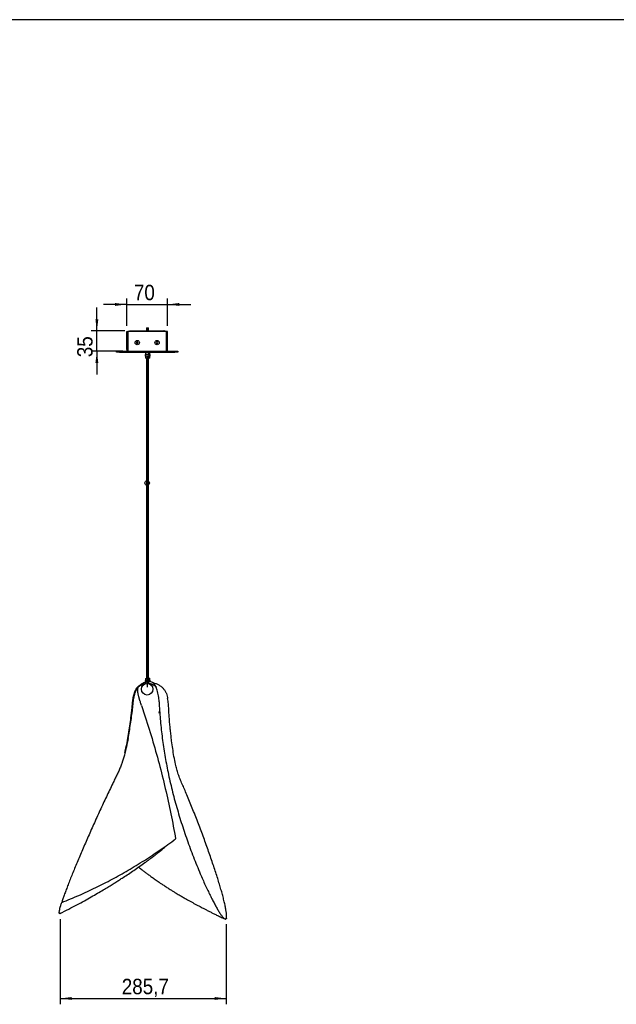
# Model space of a CAD drawing. Header units: millimetres. Extents: x 50 to 4150, y 15 to 2920.
# Tile 3 of 4: x 2100 to 3125, y 1229 to 2920. Entities that reach past the tile are written whole.
import ezdxf

# ---------------------------------------------------------------- set-up
doc = ezdxf.new("R2010")
doc.units = ezdxf.units.MM
doc.header["$LTSCALE"] = 10
doc.header["$PDSIZE"] = -1
doc.linetypes.add('SLD-Solido', pattern=[0])
doc.layers.add('QUOTE', color=1, linetype='SLD-Solido')
doc.layers.add('SCHIZZI', color=9, linetype='Continuous')
doc.styles.add('SLDTEXTSTYLE0', font='GOTHIC.TTF', dxfattribs={"width": 0.913})
doc.dimstyles.new('SLDDIMSTYLE0', dxfattribs={"dimtxt": 26.458333, "dimasz": 20, "dimexe": 0, "dimexo": 0.0625, "dimgap": 6.614583, "dimtad": 1, "dimdec": 1, "dimrnd": 1e-09, "dimzin": 12, "dimdsep": 46, "dimtxsty": 'SLDTEXTSTYLE0', "dimsah": 1, "dimcen": 0.09, "dimadec": 0, "dimazin": 3, "dimtfac": 1, "dimtdec": 1, "dimtofl": 0, "dimtmove": 0, "dimatfit": 3, "dimfxl": 1, "dimfrac": 2, "dimtolj": 1, "dimtzin": 12, "dimarcsym": 0})
doc.dimstyles.new('SLDDIMSTYLE1', dxfattribs={"dimtxt": 26.458333, "dimasz": 20, "dimexe": 0, "dimexo": 0.0625, "dimgap": 6.614583, "dimtad": 1, "dimdec": 1, "dimrnd": 1e-09, "dimzin": 12, "dimdsep": 46, "dimtxsty": 'SLDTEXTSTYLE0', "dimsah": 1, "dimcen": 0.09, "dimadec": 0, "dimazin": 3, "dimtfac": 1, "dimtdec": 1, "dimtmove": 0, "dimatfit": 0, "dimfxl": 1, "dimfrac": 2, "dimtolj": 1, "dimtzin": 12, "dimarcsym": 0})

# ---------------------------------------------------------------- blocks, each defined once
blk = doc.blocks.new('_D_3')
at = {"layer": 'QUOTE', "transparency": 16777216}
for p, q in [((2169.3, 1374.9), (2169.3, 1228.9)), ((2455, 1366.5), (2455, 1228.9)), ((2169.3, 1238.9), (2455, 1238.9))]:
    blk.add_line(p, q, dxfattribs=at)
for points in [[(2169.3, 1238.9), (2189.3, 1236.4), (2189.3, 1241.4)], [(2455, 1238.9), (2435, 1241.4), (2435, 1236.4)]]:
    blk.add_solid(points, dxfattribs=at)
at = {"layer": 'QUOTE', "transparency": 16777216, "insert": (2275.4, 1272.7), "char_height": 26.46, "attachment_point": 1, "style": 'SLDTEXTSTYLE0'}
blk.add_mtext('285,7', dxfattribs=at)
blk = doc.blocks.new('_D_4')
at = {"layer": 'QUOTE', "transparency": 16777216}
for p, q in [((2232.6, 2385.4), (2232.6, 2425.4)), ((2280.5, 2385.4), (2222.6, 2385.4)), ((2232.6, 2350.4), (2232.6, 2385.4)), ((2277, 2350.4), (2222.6, 2350.4)), ((2232.6, 2350.4), (2232.6, 2310.4))]:
    blk.add_line(p, q, dxfattribs=at)
for points in [[(2232.6, 2385.4), (2235.1, 2405.4), (2230.1, 2405.4)], [(2232.6, 2350.4), (2230.1, 2330.4), (2235.1, 2330.4)]]:
    blk.add_solid(points, dxfattribs=at)
at = {"layer": 'QUOTE', "transparency": 16777216, "insert": (2198.8, 2340.3), "char_height": 26.46, "attachment_point": 1, "rotation": 90, "style": 'SLDTEXTSTYLE0'}
blk.add_mtext('35', dxfattribs=at)
blk = doc.blocks.new('_D_5')
at = {"layer": 'QUOTE', "transparency": 16777216}
for p, q in [((2284, 2394.4), (2284, 2440.9)), ((2354, 2394.4), (2354, 2440.9)), ((2284, 2430.9), (2244, 2430.9)), ((2284, 2430.9), (2354, 2430.9)), ((2354, 2430.9), (2394, 2430.9))]:
    blk.add_line(p, q, dxfattribs=at)
for points in [[(2284, 2430.9), (2264, 2433.4), (2264, 2428.4)], [(2354, 2430.9), (2374, 2428.4), (2374, 2433.4)]]:
    blk.add_solid(points, dxfattribs=at)
at = {"layer": 'QUOTE', "transparency": 16777216, "insert": (2296.2, 2464.7), "char_height": 26.46, "attachment_point": 1, "style": 'SLDTEXTSTYLE0'}
blk.add_mtext('70', dxfattribs=at)

msp = doc.modelspace()

# ---------------------------------------------------------------- linework, layer by layer
for p, q in [((2290.48, 2385.41), (2347.48, 2385.41)), ((2318.03, 2390.86), (2318.03, 2385.41)), ((2318.03, 2390.86), (2319.93, 2390.86)), ((2319.93, 2385.41), (2319.93, 2390.86)), ((2319.93, 2390.86), (2321.53, 2390.86)), ((2321.53, 2385.41), (2321.53, 2390.86)), ((2283.98, 2384.41), (2285.48, 2384.41)), ((2283.98, 2353.41), (2283.98, 2384.41)), ((2285.48, 2353.41), (2285.48, 2384.41)), ((2352.38, 2384.41), (2285.58, 2384.41)), ((2285.58, 2384.41), (2285.58, 2353.41)), ((2352.38, 2384.41), (2352.38, 2353.41)), ((2353.98, 2384.41), (2352.48, 2384.41)), ((2352.48, 2353.41), (2352.48, 2384.41)), ((2353.98, 2353.41), (2353.98, 2384.41)), ((2283.98, 2353.41), (2285.48, 2353.41)), ((2301.98, 2366.85), (2300.73, 2366.13)), ((2300.73, 2366.13), (2300.73, 2364.69)), ((2300.73, 2364.69), (2301.98, 2363.97)), ((2303.23, 2366.13), (2301.98, 2366.85)), ((2301.98, 2363.97), (2303.23, 2364.69)), ((2303.23, 2364.69), (2303.23, 2366.13)), ((2335.26, 2366.66), (2334.54, 2365.41)), ((2334.54, 2365.41), (2335.26, 2364.16)), ((2336.7, 2366.66), (2335.26, 2366.66)), ((2335.26, 2364.16), (2336.7, 2364.16)), ((2337.43, 2365.41), (2336.7, 2366.66)), ((2336.7, 2364.16), (2337.43, 2365.41)), ((2353.98, 2353.41), (2352.48, 2353.41)), ((2266.48, 2348.91), (2266.48, 2350.41)), ((2266.48, 2350.41), (2271.48, 2350.41)), ((2271.48, 2348.91), (2266.48, 2348.91)), ((2271.48, 2350.41), (2366.48, 2350.41)), ((2271.48, 2348.91), (2366.48, 2348.91)), ((2310.98, 2348.91), (2310.98, 2348.54)), ((2324.37, 2348.54), (2310.98, 2348.54)), ((2315.58, 2345.2), (2315.58, 2341.87)), ((2321.27, 2345.2), (2315.58, 2345.2)), ((2321.27, 2341.87), (2315.58, 2341.87)), ((2316.13, 2348.54), (2316.13, 2345.2)), ((2316.13, 2341.87), (2316.13, 2338.54)), ((2320.9, 2338.54), (2316.13, 2338.54)), ((2318.03, 2338.54), (2318.03, 1788.63)), ((2319.93, 1788.63), (2319.93, 2338.54)), ((2321.83, 2338.54), (2320.9, 2338.54)), ((2322.38, 2345.2), (2321.27, 2345.2)), ((2322.38, 2341.87), (2321.27, 2341.87)), ((2321.53, 1788.98), (2321.53, 2338.54)), ((2321.83, 2345.2), (2321.83, 2348.54)), ((2321.83, 2338.54), (2321.83, 2341.87)), ((2323.43, 2338.54), (2321.83, 2338.54)), ((2322.38, 2341.87), (2322.38, 2345.2)), ((2323.98, 2345.2), (2322.38, 2345.2)), ((2323.98, 2341.87), (2322.38, 2341.87)), ((2323.43, 2345.2), (2323.43, 2348.54)), ((2323.43, 2338.54), (2323.43, 2341.87)), ((2323.98, 2341.87), (2323.98, 2345.2)), ((2326.98, 2348.54), (2324.37, 2348.54)), ((2326.98, 2348.54), (2326.98, 2348.91)), ((2328.58, 2348.54), (2326.98, 2348.54)), ((2328.58, 2348.54), (2328.58, 2348.91)), ((2366.48, 2350.41), (2371.48, 2350.41)), ((2371.48, 2348.91), (2366.48, 2348.91)), ((2371.48, 2350.41), (2371.48, 2348.91)), ((2315.58, 1785.29), (2315.58, 1781.96)), ((2315.62, 1785.29), (2315.58, 1785.29)), ((2315.62, 1781.96), (2315.58, 1781.96)), ((2322.38, 1785.29), (2315.62, 1785.29)), ((2322.38, 1781.96), (2315.62, 1781.96)), ((2316.13, 1788.63), (2316.13, 1785.29)), ((2316.13, 1788.63), (2321.83, 1788.63)), ((2316.13, 1781.96), (2316.13, 1779.68)), ((2317.73, 1788.98), (2317.73, 1788.63)), ((2317.73, 1788.98), (2317.89, 1788.98)), ((2317.89, 1788.98), (2318.03, 1788.98)), ((2319.93, 1788.98), (2323.43, 1788.98)), ((2321.83, 1785.29), (2321.83, 1788.63)), ((2323.98, 1785.65), (2321.83, 1785.65)), ((2321.83, 1779.71), (2321.83, 1781.96)), ((2322.38, 1781.96), (2322.38, 1785.29)), ((2323.03, 1779.28), (2323.03, 1779.28)), ((2323.43, 1785.65), (2323.43, 1788.98)), ((2323.43, 1779.09), (2323.43, 1779.8)), ((2323.98, 1783.04), (2323.98, 1785.65)), ((2305.19, 1775.6), (2299.56, 1770.12)), ((2301.84, 1772.87), (2299.56, 1770.12)), ((2299.56, 1770.12), (2300.21, 1768.23)), ((2300.79, 1771.33), (2301, 1771.52)), ((2301.12, 1771.64), (2301.13, 1771.66))]:
    msp.add_line(p, q)
for centre, radius in [((2301.98, 2365.41), 3.75), ((2301.98, 2365.41), 3.65), ((2335.98, 2365.41), 3.75), ((2335.98, 2365.41), 3.65), ((2319.03, 1770.11), 10)]:
    msp.add_circle(centre, radius)
for points, knots in [([(2290.48, 2385.41), (2289.95, 2385.36), (2288.99, 2385.27), (2288.24, 2384.67), (2287.91, 2384.41)], [0, 0, 0, 0, 0.5548995, 1, 1, 1, 1]), ([(2289.61, 2384.41), (2289.62, 2384.44), (2289.71, 2384.63), (2289.86, 2384.9), (2290.07, 2385.2), (2290.28, 2385.38), (2290.42, 2385.4), (2290.48, 2385.41)], [0, 0, 0, 0, 0.0395377, 0.2877004, 0.5288694, 0.7770319, 1, 1, 1, 1]), ([(2350.1, 2384.41), (2349.96, 2384.54), (2349.6, 2384.84), (2348.96, 2385.15), (2348.22, 2385.37), (2347.73, 2385.4), (2347.48, 2385.41)], [0, 0, 0, 0, 0.20239602, 0.48509908, 0.73941285, 1, 1, 1, 1]), ([(2347.48, 2385.41), (2347.64, 2385.36), (2347.93, 2385.27), (2348.21, 2384.67), (2348.34, 2384.41)], [0, 0, 0, 0, 0.5548995, 1, 1, 1, 1]), ([(2283.98, 2353.41), (2283.99, 2353.22), (2284.01, 2352.84), (2284.18, 2352.29), (2284.44, 2351.79), (2284.78, 2351.34), (2285.21, 2350.96), (2285.73, 2350.66), (2286.33, 2350.45), (2286.76, 2350.42), (2286.98, 2350.41)], [0, 0, 0, 0, 0.1159091, 0.2351216, 0.3525351, 0.4729572, 0.5980968, 0.726548, 0.8610353, 1, 1, 1, 1]), ([(2285.48, 2353.41), (2285.49, 2353.28), (2285.51, 2353.03), (2285.65, 2352.7), (2285.78, 2352.48), (2285.88, 2352.39), (2285.89, 2352.38)], [0, 0, 0, 0, 0.3115542, 0.6318195, 0.9530352, 1, 1, 1, 1]), ([(2350.98, 2350.41), (2351.38, 2350.46), (2352.18, 2350.55), (2353.19, 2351.27), (2353.86, 2352.27), (2353.94, 2353.04), (2353.98, 2353.41)], [0, 0, 0, 0, 0.254649, 0.5095407, 0.7644336, 1, 1, 1, 1]), ([(2352.07, 2352.38), (2352.07, 2352.38), (2352.18, 2352.47), (2352.39, 2352.81), (2352.45, 2353.18), (2352.48, 2353.41)], [0, 0, 0, 0, 0.0106329, 0.3769343, 1, 1, 1, 1]), ([(2301.84, 1772.87), (2302.71, 1773.84), (2304.47, 1775.81), (2307.91, 1778.2), (2310.3, 1779.97), (2312.04, 1780.51), (2312.4, 1780.62)], [0, 0, 0, 0, 0.3008224, 0.6080549, 0.9194561, 1, 1, 1, 1]), ([(2303.95, 1774.05), (2304.47, 1774.45), (2305.46, 1775.19), (2307.08, 1776.24), (2308.63, 1777.16), (2310.13, 1777.95), (2311.61, 1778.6), (2313.04, 1779.12), (2314.45, 1779.51), (2315.45, 1779.75), (2316.08, 1779.85), (2316.13, 1779.85)], [0, 0, 0, 0, 0.19716881, 0.37345886, 0.52916512, 0.66412315, 0.77796654, 0.8707248, 0.94277307, 0.99506702, 1, 1, 1, 1]), ([(2339.48, 1748.49), (2339.4, 1750.18), (2339.24, 1753.56), (2338.54, 1758.57), (2337.44, 1763.59), (2335.91, 1768.23), (2334.85, 1772.67), (2333.31, 1776.4), (2331.12, 1779.39), (2328.54, 1781.62), (2325.23, 1783.11), (2321.31, 1783.53), (2317.08, 1782.78), (2312.88, 1781.04), (2308.88, 1778.62), (2306.41, 1776.61), (2305.19, 1775.6)], [0, 0, 0, 0, 0.0788154, 0.1576961, 0.2367486, 0.3165435, 0.3970262, 0.4783877, 0.5404684, 0.6038115, 0.6688057, 0.7354057, 0.8026873, 0.8695208, 0.9353248, 1, 1, 1, 1]), ([(2321.83, 1780.04), (2322.18, 1780), (2323.05, 1779.89), (2324.14, 1779.68), (2325.31, 1779.4), (2326.42, 1779.06), (2327.49, 1778.68), (2328.51, 1778.25), (2329.48, 1777.77), (2330.4, 1777.27), (2331.26, 1776.73), (2332.06, 1776.16), (2332.79, 1775.57), (2333.43, 1774.95), (2333.98, 1774.29), (2334.43, 1773.59), (2334.6, 1773.09), (2334.68, 1772.83)], [0, 0, 0, 0, 0.0197179, 0.0497141, 0.0858534, 0.128169, 0.1766707, 0.2313574, 0.292222, 0.3592511, 0.4324305, 0.5117504, 0.5971948, 0.6887439, 0.7863866, 0.8901291, 1, 1, 1, 1]), ([(2328.21, 1781.58), (2328.76, 1781.49), (2330.91, 1781.14), (2334.7, 1779.77), (2339.36, 1777.48), (2343.63, 1774.39), (2347.24, 1770.8), (2350.09, 1766.82), (2352.37, 1762.55), (2353.35, 1758.11), (2353.93, 1755.32), (2354.21, 1753.92)], [0, 0, 0, 0, 0.0406818, 0.1564019, 0.2854415, 0.4109097, 0.5326214, 0.6515094, 0.7681347, 0.8837502, 1, 1, 1, 1]), ([(2280.92, 1661.25), (2281.68, 1664.7), (2284.48, 1677.56), (2288.31, 1700.04), (2291.3, 1721.93), (2292.99, 1737.12), (2293.75, 1745.56), (2294.42, 1752.52), (2295.49, 1757.9), (2296.57, 1761.77), (2297.95, 1765.58), (2298.84, 1768.29), (2299.67, 1769.54), (2299.73, 1769.63)], [0, 0, 0, 0, 0.0961043, 0.3584951, 0.6203199, 0.6970267, 0.7736668, 0.8504237, 0.8867149, 0.9232031, 0.9599793, 0.9970064, 1, 1, 1, 1]), ([(2286.19, 1685.28), (2287.69, 1693.69), (2290.7, 1710.5), (2293.2, 1729.31), (2294.58, 1741.53), (2295.17, 1747.14), (2295.67, 1752.75), (2296.57, 1757.65), (2297.71, 1761.84), (2298.89, 1765.36), (2300.43, 1768.86), (2302.37, 1772.36), (2304.25, 1774.52), (2305.19, 1775.6)], [0, 0, 0, 0, 0.27938081, 0.55822106, 0.61950279, 0.68074211, 0.74206499, 0.80350686, 0.84225354, 0.88111383, 0.92019935, 0.95976522, 1, 1, 1, 1]), ([(2305.19, 1775.6), (2304.61, 1775.04), (2303.45, 1773.91), (2301.73, 1772.22), (2300.54, 1771.09), (2299.95, 1770.57), (2300.01, 1770.71), (2300.74, 1771.55), (2301.35, 1772.27), (2301.68, 1772.67), (2301.84, 1772.87)], [0, 0, 0, 0, 0.11201342, 0.22401872, 0.33599656, 0.44796352, 0.55994786, 0.70663531, 0.85332235, 1, 1, 1, 1]), ([(2309.24, 1742.36), (2308.88, 1743.43), (2308.2, 1745.45), (2307.34, 1748.09), (2306.66, 1750.26), (2306.13, 1751.99), (2305.71, 1753.43), (2305.35, 1754.66), (2305.02, 1755.86), (2304.68, 1757.16), (2304.32, 1758.57), (2303.98, 1760.02), (2303.7, 1761.33), (2303.49, 1762.41), (2303.35, 1763.23), (2303.25, 1763.86), (2303.15, 1764.52), (2303.07, 1765.16), (2302.99, 1765.89), (2302.92, 1766.69), (2302.86, 1767.61), (2302.84, 1768.63), (2302.87, 1769.75), (2302.97, 1770.89), (2303.18, 1772.05), (2303.49, 1773.21), (2303.81, 1773.9), (2303.98, 1774.26)], [0, 0, 0, 0, 0.04852278, 0.09125328, 0.12821299, 0.15941161, 0.1848515, 0.21135457, 0.23811773, 0.26610433, 0.30551874, 0.3471653, 0.38813199, 0.42285856, 0.44198396, 0.45840592, 0.4745266, 0.4956651, 0.52203791, 0.55367018, 0.59058845, 0.64037977, 0.69745829, 0.76188433, 0.83372749, 0.91306831, 1, 1, 1, 1]), ([(2309.1, 1742.32), (2310.78, 1737.49), (2317.33, 1718.61), (2327.51, 1685.35), (2339.62, 1642.58), (2350.36, 1599.55), (2359.95, 1556.35), (2365.25, 1527.39), (2367.9, 1512.92)], [0, 0, 0, 0, 0.0644611, 0.2519308, 0.4393028, 0.6265836, 0.8134398, 1, 1, 1, 1]), ([(2339.48, 1748.49), (2340.04, 1738.62), (2341.15, 1718.89), (2344.33, 1689.47), (2348.57, 1660.19), (2354.02, 1630.62), (2360.69, 1600.78), (2368.51, 1570.67), (2374.62, 1550.81), (2377.67, 1540.87)], [0, 0, 0, 0, 0.1396839, 0.2794163, 0.4192332, 0.5591662, 0.7059172, 0.8528536, 1, 1, 1, 1]), ([(2377.67, 1540.87), (2380.91, 1531.01), (2387.39, 1511.29), (2398.33, 1482.03), (2407.56, 1459.42), (2414.44, 1443.3), (2418.82, 1433.57), (2423.12, 1424.44), (2427.21, 1416), (2431.12, 1408.21), (2434.8, 1401.17), (2438.39, 1394.61), (2441.84, 1388.72), (2445.05, 1383.68), (2447.88, 1379.76), (2450.29, 1377.01), (2452.28, 1375.44), (2453.81, 1375.06), (2454.89, 1375.88), (2455.5, 1377.89), (2455.64, 1381.07), (2455.32, 1385.4), (2454.52, 1390.85), (2453.25, 1397.38), (2451.54, 1404.93), (2449.47, 1413.11), (2447.13, 1421.71), (2444.58, 1430.57), (2441.73, 1440.02), (2438.61, 1450.01), (2435.22, 1460.49), (2431.58, 1471.39), (2427.72, 1482.64), (2423.67, 1494.2), (2419.43, 1505.98), (2415.05, 1517.91), (2410.54, 1529.94), (2405.92, 1541.99), (2401.24, 1553.98), (2396.51, 1565.85), (2391.76, 1577.53), (2387.28, 1588.33), (2383.09, 1598.22), (2379.18, 1607.31), (2375.38, 1615.87), (2372.44, 1624.23), (2369.94, 1632.76), (2367.43, 1642.87), (2364.95, 1654.59), (2362.92, 1667.99), (2361.24, 1679.95), (2359.95, 1690.44), (2358.94, 1699.47), (2358.04, 1708.52), (2357.25, 1717.57), (2356.61, 1726.64), (2355.96, 1735.72), (2355.86, 1744.81), (2354.76, 1750.88), (2354.21, 1753.92)], [0, 0, 0, 0, 0.0461197, 0.0923158, 0.1385921, 0.1541931, 0.1698282, 0.185585, 0.2014934, 0.2175413, 0.2337273, 0.2500407, 0.2687183, 0.2875256, 0.3064375, 0.3254285, 0.3444685, 0.3635276, 0.3825749, 0.4015802, 0.4205139, 0.4393488, 0.4580586, 0.4766242, 0.4950258, 0.513251, 0.5290478, 0.5447007, 0.5602116, 0.5755851, 0.5908291, 0.6059547, 0.6209758, 0.6359101, 0.6507766, 0.6655967, 0.6803926, 0.6951871, 0.710004, 0.7248655, 0.7397932, 0.7548066, 0.7674412, 0.7801572, 0.7929814, 0.8058486, 0.8186905, 0.8315338, 0.8517152, 0.8718897, 0.8920566, 0.9055579, 0.919057, 0.9325541, 0.9460496, 0.95954, 0.9730364, 0.9865296, 1, 1, 1, 1]), ([(2340.17, 1735.62), (2340.18, 1735.44), (2340.2, 1735.05), (2340.19, 1734.43), (2340.14, 1733.76), (2340.06, 1733.03), (2339.93, 1732.27), (2339.77, 1731.46), (2339.56, 1730.63), (2339.32, 1729.78), (2339.14, 1729.22), (2339.05, 1728.93)], [0, 0, 0, 0, 0.0923859, 0.1896491, 0.2918158, 0.3989153, 0.5109798, 0.6259097, 0.7456984, 0.8703826, 1, 1, 1, 1]), ([(2286.19, 1685.28), (2285.29, 1680.53), (2283.5, 1671.04), (2279.96, 1656.89), (2276.44, 1645.23), (2273.05, 1636.02), (2270.27, 1629.46), (2266.87, 1622.64), (2263.36, 1615.5), (2259.24, 1607), (2254.45, 1597.02), (2248.99, 1585.5), (2243.48, 1573.73), (2237.95, 1561.79), (2232.43, 1549.74), (2227.01, 1537.75), (2221.71, 1525.9), (2216.56, 1514.26), (2211.55, 1502.77), (2206.69, 1491.51), (2202.02, 1480.53), (2197.56, 1469.89), (2193.34, 1459.67), (2189.38, 1449.9), (2185.7, 1440.65), (2182.32, 1431.96), (2179.26, 1423.88), (2176.54, 1416.48), (2174.15, 1409.72), (2172.87, 1405.85), (2172.23, 1403.91)], [0, 0, 0, 0, 0.0520705, 0.1042647, 0.1566009, 0.1813353, 0.2061843, 0.2309982, 0.2557051, 0.2803058, 0.3167353, 0.3529834, 0.3890809, 0.4250637, 0.4609699, 0.4968394, 0.531782, 0.5667673, 0.6018318, 0.6370107, 0.6723323, 0.7078375, 0.7435379, 0.7794571, 0.8156091, 0.8520042, 0.8886448, 0.9255298, 0.962654, 1, 1, 1, 1]), ([(2172.23, 1403.91), (2182.1, 1407.87), (2201.78, 1415.77), (2230.6, 1429.14), (2258.77, 1443.5), (2286.65, 1459.1), (2314.23, 1475.93), (2341.5, 1493.87), (2359.12, 1506.58), (2367.9, 1512.92)], [0, 0, 0, 0, 0.1425409, 0.2843197, 0.4252484, 0.5653088, 0.7111342, 0.8560378, 1, 1, 1, 1]), ([(2169.34, 1384.92), (2174.39, 1387.45), (2184.15, 1392.33), (2198.12, 1399.68), (2210.98, 1406.65), (2222.74, 1413.24), (2233.44, 1419.4), (2242.94, 1425.01), (2251.31, 1430.07), (2258.62, 1434.57), (2265.24, 1438.72), (2271.5, 1442.71), (2278.63, 1447.32), (2286.83, 1452.73), (2296.1, 1458.99), (2305.56, 1465.53), (2313.77, 1471.34), (2320.33, 1476.08), (2324.87, 1479.4), (2327.94, 1481.67), (2329.76, 1483.02), (2330.51, 1483.58), (2330.97, 1483.92), (2331.62, 1484.4), (2332.79, 1485.29), (2334.57, 1486.66), (2336.83, 1488.44), (2339.56, 1490.66), (2342.52, 1493.12), (2345.64, 1495.73), (2348.81, 1498.39), (2352.3, 1501.31), (2354.74, 1503.28), (2356, 1504.3)], [0, 0, 0, 0, 0.0755093, 0.1458017, 0.2109288, 0.2709438, 0.325901, 0.3758544, 0.4184186, 0.456627, 0.4905211, 0.52273, 0.5557443, 0.6040041, 0.6538368, 0.7052079, 0.7576881, 0.7883743, 0.8134411, 0.8329352, 0.8394701, 0.8439223, 0.8453406, 0.8472093, 0.8556886, 0.8684965, 0.8833594, 0.9012844, 0.9220526, 0.9393836, 0.9581564, 0.9783516, 1, 1, 1, 1]), ([(2304.17, 1464.59), (2304.35, 1464.46), (2305.42, 1463.59), (2307.43, 1462.01), (2310.64, 1459.51), (2314.46, 1456.58), (2319.09, 1453.11), (2324.21, 1449.35), (2329.91, 1445.27), (2336.38, 1440.75), (2342.74, 1436.43), (2348.85, 1432.4), (2354.28, 1428.88), (2359.55, 1425.54), (2364.32, 1422.58), (2368.49, 1420.03), (2372.18, 1417.81), (2375.42, 1415.89), (2378.38, 1414.15), (2381.33, 1412.43), (2384.65, 1410.52), (2388.52, 1408.31), (2392.77, 1405.93), (2397.16, 1403.51), (2401.5, 1401.14), (2405.74, 1398.86), (2409.74, 1396.74), (2413.29, 1394.88), (2416.23, 1393.35), (2418.68, 1392.09), (2421.16, 1390.81), (2424.17, 1389.28), (2428.08, 1387.32), (2432.89, 1384.93), (2438.6, 1382.12), (2445.23, 1378.92), (2449.95, 1376.69), (2452.46, 1375.51)], [0, 0, 0, 0, 0.0039045, 0.0243081, 0.0443929, 0.0750713, 0.1089413, 0.1462371, 0.1870915, 0.2327003, 0.2835774, 0.3196985, 0.3580885, 0.394306, 0.4263145, 0.4540469, 0.4779088, 0.4998639, 0.5185123, 0.5366292, 0.5582747, 0.5839681, 0.6129119, 0.6416878, 0.669934, 0.6976568, 0.7244554, 0.7475797, 0.76645, 0.7814541, 0.7951906, 0.8146746, 0.8399446, 0.8710533, 0.908056, 0.9510132, 1, 1, 1, 1]), ([(2169.36, 1384.95), (2169.05, 1384.85), (2168.4, 1384.63), (2167.97, 1385.5), (2167.92, 1387.27), (2168.32, 1390.01), (2169.17, 1393.7), (2170.43, 1398.24), (2171.63, 1402.02), (2172.23, 1403.91)], [0, 0, 0, 0, 0.1333135, 0.2788228, 0.4240854, 0.5689591, 0.7133164, 0.857031, 1, 1, 1, 1])]:
    msp.add_open_spline(points, degree=3, knots=knots)
for points in [[(2286.98, 2350.41), (2286.87, 2350.45), (2286.63, 2350.54), (2286.28, 2351.24), (2285.93, 2352.23), (2285.7, 2353.02), (2285.58, 2353.41)], [(2352.38, 2353.41), (2352.27, 2353.02), (2352.03, 2352.23), (2351.68, 2351.24), (2351.33, 2350.54), (2351.1, 2350.45), (2350.98, 2350.41)]]:
    msp.add_open_spline(points, degree=3)
at = {"color": 7, "linetype": 'SLD-Solido', "lineweight": 35}
for p in [(2169.34, 1384.92), (2455.03, 1376.53)]:
    msp.add_point(p, dxfattribs=at)
at = {"layer": 'SCHIZZI', "color": 13, "true_color": 0xb45a5a}
for p, q in [((4149.8, 2920), (50, 2920)), ((2319.03, 2343.41), (2319.03, 1773.48))]:
    msp.add_line(p, q, dxfattribs=at)
msp.add_circle((2319.03, 2124.36), 3.87, dxfattribs=at)

# ---------------------------------------------------------------- dimensions: what is measured, and where the dimension line sits
at = {"layer": 'QUOTE'}
for base, p1, p2, dimstyle, picture, middle in [((2353.98, 2430.92), (2283.98, 2384.41), (2353.98, 2384.41), 'SLDDIMSTYLE1', '_D_5', (2315.76, 2430.92)), ((2455.03, 1238.89), (2169.34, 1384.92), (2455.03, 1376.53), 'SLDDIMSTYLE0', '_D_3', (2319.41, 1238.89))]:
    dim = msp.add_linear_dim(base=base, p1=p1, p2=p2, dimstyle=dimstyle, dxfattribs=at)
    dim.commit()
    dim.dimension.update_dxf_attribs({"geometry": picture, "text_midpoint": middle, "dimtype": 160})
dim = msp.add_linear_dim(base=(2232.6, 2385.41), p1=(2286.98, 2350.41), p2=(2290.48, 2385.41), angle=90, dimstyle='SLDDIMSTYLE1', dxfattribs=at)
dim.commit()
dim.dimension.update_dxf_attribs({"geometry": '_D_4', "text_midpoint": (2232.6, 2359.81), "dimtype": 160})

doc.saveas('drawing.dxf')
